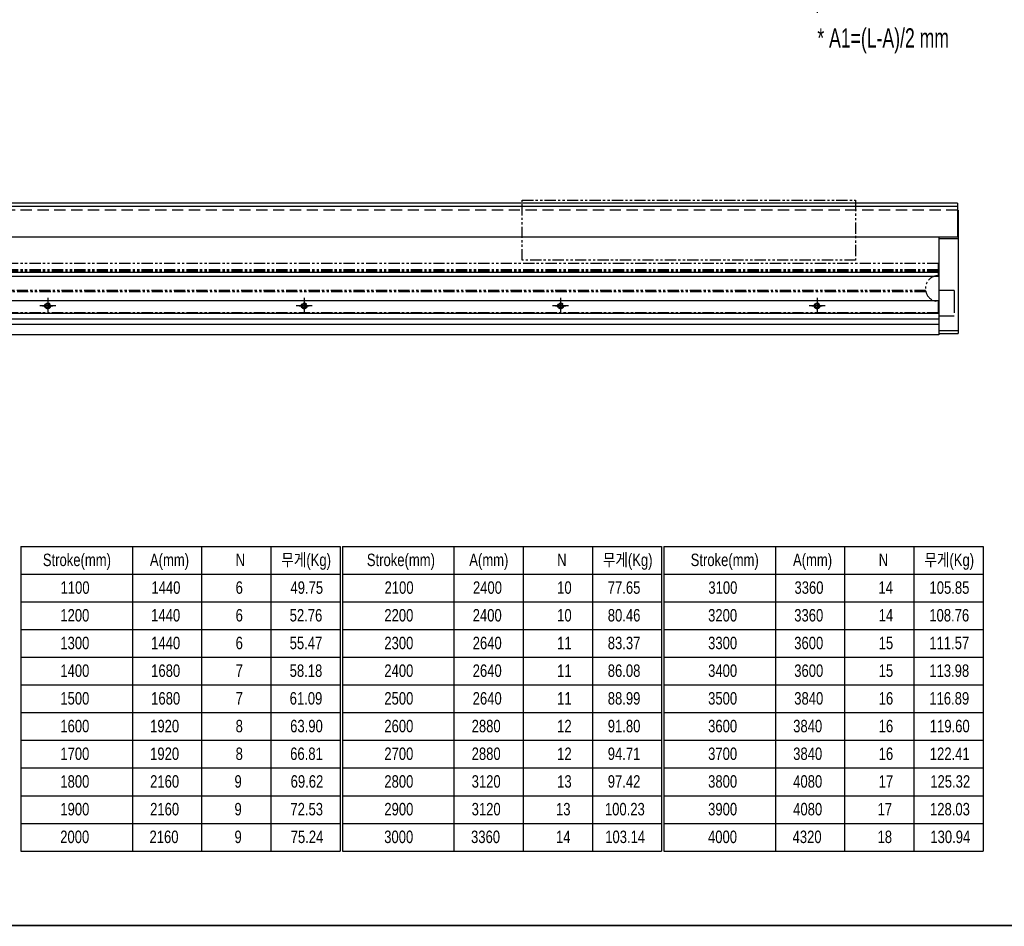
# Model space of a CAD drawing. Extents: x 4 to 2311, y -23 to 1597.
# Tile 14 of 18: x 898 to 1666, y 9 to 716. Entities that reach past the tile are written whole.
import ezdxf

# ---------------------------------------------------------------- set-up
doc = ezdxf.new("R2010")
doc.units = 0
doc.header["$LTSCALE"] = 7
doc.header["$MEASUREMENT"] = 0
for name, pattern in [('CENTER', [2, 1.25, -0.25, 0.25, -0.25]), ('DASHED', [0.75, 0.5, -0.25]), ('HIDDEN', [0.375, 0.25, -0.125]), ('PHANTOM', [2.5, 1.25, -0.25, 0.25, -0.25, 0.25, -0.25])]:
    doc.linetypes.add(name, pattern=pattern)
doc.layers.get('0').update_dxf_attribs({"linetype": 'CONTINUOUS'})
doc.layers.get('DEFPOINTS').update_dxf_attribs({"linetype": 'CONTINUOUS'})
for name, color, linetype in [('2', 4, 'CONTINUOUS'), ('CL', 1, 'CENTER'), ('HIDDEN', 5, 'DASHED'), ('RD', 1, 'CONTINUOUS')]:
    doc.layers.add(name, color=color, linetype=linetype)
doc.styles.add('Robostar', font='Gulim.ttf', dxfattribs={"width": 0.7})
doc.styles.get("Standard").update_dxf_attribs({"font": 'Gulim.ttf', "width": 0.8})
doc.dimstyles.new('Robostar', dxfattribs={"dimscale": 6, "dimtxt": 2.5, "dimasz": 2, "dimexe": 0.5, "dimexo": 0.5, "dimgap": 0.5, "dimtad": 3, "dimdsep": 46, "dimtxsty": 'Robostar', "dimcen": 0, "dimclrd": 4, "dimclre": 4, "dimclrt": 9, "dimadec": 0, "dimazin": 2, "dimtm": 0.1, "dimtfac": 1, "dimtix": 1, "dimtmove": 1, "dimatfit": 0, "dimfxl": 0, "dimtolj": 1, "dimarcsym": 0})

# ---------------------------------------------------------------- blocks, each defined once
blk = doc.blocks.new('*D23')
at = {"color": 4, "lineweight": -2}
for p, q in [((320.32, 779.23), (320.32, 721.74)), ((1520.32, 779.23), (1520.32, 721.74)), ((332.32, 724.74), (1508.32, 724.74))]:
    blk.add_line(p, q, dxfattribs=at)
at = {"color": 4}
for points in [[(332.32, 726.74), (332.32, 722.74), (320.32, 724.74)], [(1508.32, 726.74), (1508.32, 722.74), (1520.32, 724.74)]]:
    blk.add_solid(points, dxfattribs=at)
at = {"layer": 'DEFPOINTS', "color": 0}
for p in [(320.32, 782.23), (1520.32, 782.23), (1520.32, 724.74)]:
    blk.add_point(p, dxfattribs=at)
at = {"color": 9, "insert": (920.32, 736.1), "char_height": 15, "attachment_point": 5, "style": 'Robostar'}
blk.add_mtext('\\A1;A=P240xN : Linear Robot 고정 Counter Bore', dxfattribs=at)
blk = doc.blocks.new('A$C31E12CA9')
at = {"linetype": 'ByBlock'}
blk.add_circle((0, 0), 1.62, dxfattribs=at)
at = {"layer": 'CL', "color": 3, "ltscale": 3}
for p, q in [((-4, 0), (4, 0)), ((0, 4), (0, -4))]:
    blk.add_line(p, q, dxfattribs=at)
at = {"layer": 'RD', "color": 4, "linetype": 'ByBlock'}
blk.add_arc((0, 0), 2, 270, 180, dxfattribs=at)
blk = doc.blocks.new('A$C3BE5733D')
at = {"color": 6, "linetype": 'PHANTOM'}
for p, q in [((1294.5, 33), (-94.5, 33)), ((-94.5, 23.5), (-94.5, 33)), ((1294.5, 33), (1294.5, 23.5)), ((1294.5, 28), (-94.5, 28)), ((1294.5, 27), (-94.5, 27)), ((1284.82, 11), (-84.82, 11)), ((1284.61, 12), (-84.61, 12)), ((-94.5, -5.5), (-94.5, 3.5)), ((1294.5, 3.5), (1294.5, -5.5)), ((1294.5, -5.5), (-94.5, -5.5))]:
    blk.add_line(p, q, dxfattribs=at)
for centre in [(0, 0), (200, 0), (400, 0), (600, 0), (800, 0), (1000, 0), (1200, 0)]:
    blk.add_circle(centre, 2.25, dxfattribs=at)
for centre, start, end in [((-94.5, 13.5), 270, 90), ((1294.5, 13.5), 90, 270)]:
    blk.add_arc(centre, 10, start, end, dxfattribs=at)
at = {"layer": 'CL', "color": 3, "linetype": 'CENTER', "ltscale": 3}
for p, q in [((6.25, 0), (-6.25, 0)), ((0, 6.25), (0, -6.25)), ((206.25, 0), (193.75, 0)), ((200, 6.25), (200, -6.25)), ((406.25, 0), (393.75, 0)), ((400, 6.25), (400, -6.25)), ((606.25, 0), (593.75, 0)), ((600, 6.25), (600, -6.25)), ((806.25, 0), (793.75, 0)), ((800, 6.25), (800, -6.25)), ((1006.25, 0), (993.75, 0)), ((1000, 6.25), (1000, -6.25)), ((1206.25, 0), (1193.75, 0)), ((1200, 6.25), (1200, -6.25))]:
    blk.add_line(p, q, dxfattribs=at)

msp = doc.modelspace()

# ---------------------------------------------------------------- linework, layer by layer
at = {"linetype": 'ByBlock'}
for p, q in [((1629.823, 573.276), (550.323, 573.276)), ((1629.823, 570.776), (550.323, 570.776)), ((1629.823, 573.276), (1629.823, 546.776)), ((1629.823, 567.776), (1630.323, 567.776)), ((1630.323, 567.776), (1630.323, 471.776)), ((1629.823, 546.776), (550.323, 546.776)), ((1615.323, 546.776), (1615.323, 471.776)), ((1615.323, 545.776), (1630.323, 545.776)), ((1615.323, 519.276), (225.323, 519.276)), ((1615.323, 516.276), (225.323, 516.276)), ((1615.323, 519.276), (1615.323, 470.776)), ((1615.323, 497.276), (225.323, 497.276)), ((1615.323, 487.276), (225.323, 487.276)), ((1615.323, 482.926), (225.323, 482.926)), ((1615.323, 478.626), (225.323, 478.626)), ((1615.323, 470.776), (225.323, 470.776)), ((1615.323, 471.776), (1630.323, 471.776))]:
    msp.add_line(p, q, dxfattribs=at)
at = {"color": 5, "linetype": 'HIDDEN', "ltscale": 5}
msp.add_line((1629.823, 567.776), (550.323, 567.776), dxfattribs=at)
for p, q in [((1630.323, 557.776), (1629.823, 557.776)), ((1630.323, 473.776), (1615.323, 473.776))]:
    msp.add_line(p, q)
at = {"color": 6, "linetype": 'PHANTOM'}
msp.add_lwpolyline([(1290.323, 575.776), (1550.323, 575.776), (1550.323, 528.776), (1290.323, 528.776)], close=True, dxfattribs=at)
at = {"const_width": 1.2}
msp.add_lwpolyline([(30, 10), (2310, 10)], dxfattribs=at)
at = {"layer": '2'}
for p, q in [((899.363, 305.679), (1148.314, 305.679)), ((899.363, 305.679), (899.363, 68.079)), ((899.363, 305.679), (899.363, 68.079)), ((986.314, 305.679), (986.314, 68.079)), ((1040.314, 305.679), (1040.314, 68.079)), ((1040.314, 305.679), (1040.314, 68.079)), ((1094.314, 305.679), (1094.314, 68.079)), ((1148.314, 305.679), (1148.314, 68.079)), ((1150.114, 305.679), (1150.114, 68.079)), ((1150.114, 305.679), (1150.114, 68.079)), ((1150.114, 305.679), (1399.064, 305.679)), ((1237.064, 305.679), (1237.064, 68.079)), ((1291.064, 305.679), (1291.064, 68.079)), ((1291.064, 305.679), (1291.064, 68.079)), ((1345.064, 305.679), (1345.064, 68.079)), ((1399.064, 305.679), (1399.064, 68.079)), ((1400.864, 305.679), (1400.864, 68.079)), ((1400.864, 305.679), (1400.864, 68.079)), ((1400.864, 305.679), (1649.815, 305.679)), ((1487.815, 305.679), (1487.815, 68.079)), ((1541.815, 305.679), (1541.815, 68.079)), ((1541.815, 305.679), (1541.815, 68.079)), ((1595.815, 305.679), (1595.815, 68.079)), ((1649.815, 305.679), (1649.815, 68.079)), ((899.363, 284.079), (1148.314, 284.079)), ((1150.114, 284.079), (1399.064, 284.079)), ((1400.864, 284.079), (1649.815, 284.079)), ((899.363, 262.479), (1148.314, 262.479)), ((1150.114, 262.479), (1399.064, 262.479)), ((1400.864, 262.479), (1649.815, 262.479)), ((899.363, 240.879), (1148.314, 240.879)), ((1150.114, 240.879), (1399.064, 240.879)), ((1400.864, 240.879), (1649.815, 240.879)), ((899.363, 219.279), (1148.314, 219.279)), ((1150.114, 219.279), (1399.064, 219.279)), ((1400.864, 219.279), (1649.815, 219.279)), ((899.363, 197.679), (1148.314, 197.679)), ((1150.114, 197.679), (1399.064, 197.679)), ((1400.864, 197.679), (1649.815, 197.679)), ((899.363, 176.079), (1148.314, 176.079)), ((1150.114, 176.079), (1399.064, 176.079)), ((1400.864, 176.079), (1649.815, 176.079)), ((899.363, 154.479), (1148.314, 154.479)), ((1150.114, 154.479), (1399.064, 154.479)), ((1400.864, 154.479), (1649.815, 154.479)), ((899.363, 132.879), (1148.314, 132.879)), ((1150.114, 132.879), (1399.064, 132.879)), ((1400.864, 132.879), (1649.815, 132.879)), ((899.363, 111.279), (1148.314, 111.279)), ((1150.114, 111.279), (1399.064, 111.279)), ((1400.864, 111.279), (1649.815, 111.279)), ((899.363, 89.679), (1148.314, 89.679)), ((1150.114, 89.679), (1399.064, 89.679)), ((1400.864, 89.679), (1649.815, 89.679)), ((899.363, 68.079), (1148.314, 68.079)), ((1150.114, 68.079), (1399.064, 68.079)), ((1400.864, 68.079), (1649.815, 68.079))]:
    msp.add_line(p, q, dxfattribs=at)
at = {"layer": 'HIDDEN', "ltscale": 5}
for p, q in [((1627.323, 505.276), (1615.323, 505.276)), ((1627.323, 505.276), (1627.323, 485.276)), ((1627.323, 485.276), (1615.323, 485.276))]:
    msp.add_line(p, q, dxfattribs=at)

# ---------------------------------------------------------------- block references
msp.add_blockref('A$C3BE5733D', (320.323, 493.276))
at = {"linetype": 'ByBlock'}
for p in [(920.323, 493.276), (1120.323, 493.276), (1320.323, 493.276), (1520.323, 493.276)]:
    msp.add_blockref('A$C31E12CA9', p, dxfattribs=at)

# ---------------------------------------------------------------- texts
at = {"color": 9, "insert": (1571.845, 699.968), "char_height": 15, "attachment_point": 5, "style": 'Robostar'}
msp.add_mtext('* A1=(L-A)/2 mm', dxfattribs=at)
at = {"char_height": 9.72, "attachment_point": 1}
for s, insert in [('무게(Kg)', (851.761, 300.032)), ('Stroke(mm)', (916.531, 300.032)), ('무게(Kg)', (1102.512, 300.032)), ('Stroke(mm)', (1169.204, 300.032)), ('무게(Kg)', (1353.262, 300.032)), ('Stroke(mm)', (1421.723, 300.032)), ('무게(Kg)', (1604.013, 300.032)), ('49.75', (1109.62, 278.432)), ('77.65', (1357.075, 278.432)), ('105.85', (1607.989, 278.432)), ('52.76', (1109.008, 256.832)), ('80.46', (1357.078, 256.832)), ('108.76', (1607.828, 256.832)), ('55.47', (1109.008, 235.232)), ('83.37', (1357.078, 235.232)), ('111.57', (1607.828, 235.232)), ('58.18', (1109.008, 213.632)), ('86.08', (1357.078, 213.632)), ('113.98', (1607.828, 213.632)), ('61.09', (1109.008, 192.032)), ('88.99', (1357.078, 192.032)), ('116.89', (1607.828, 192.032)), ('63.90', (1109.4, 170.432)), ('91.80', (1357.078, 170.432)), ('119.60', (1608.221, 170.432)), ('66.81', (1109.401, 148.832)), ('94.71', (1357.078, 148.832)), ('122.41', (1608.222, 148.832)), ('69.62', (1109.772, 127.232)), ('97.42', (1357.078, 127.232)), ('125.32', (1608.592, 127.232)), ('72.53', (1109.571, 105.632)), ('100.23', (1354.844, 105.632)), ('128.03', (1608.392, 105.632)), ('75.24', (1109.819, 84.032)), ('103.14', (1355.092, 84.032)), ('130.94', (1608.64, 84.032))]:
    msp.add_mtext(s, dxfattribs=dict(at, insert=insert))
at = {"char_height": 9.72, "width": 38.691, "attachment_point": 1}
for s, insert in [('A(mm)', (1000.039, 300.032)), ('N', (1066.865, 300.032)), ('A(mm)', (1249.058, 300.032)), ('N', (1317.616, 300.032)), ('A(mm)', (1501.541, 300.032)), ('N', (1568.367, 300.032)), ('1100', (930.339, 278.432)), ('1440', (1001.184, 278.432)), ('6', (1066.865, 278.432)), ('2100', (1183.012, 278.432)), ('2400', (1251.935, 278.432)), ('10', (1317.616, 278.432)), ('3100', (1435.53, 278.432)), ('3360', (1502.686, 278.432)), ('14', (1568.205, 278.432)), ('1200', (930.152, 256.832)), ('1440', (1000.997, 256.832)), ('6', (1066.865, 256.832)), ('2200', (1182.825, 256.832)), ('2400', (1251.748, 256.832)), ('10', (1317.616, 256.832)), ('3200', (1435.343, 256.832)), ('3360', (1502.499, 256.832)), ('14', (1568.367, 256.832)), ('1300', (930.152, 235.232)), ('1440', (1000.997, 235.232)), ('6', (1066.865, 235.232)), ('2300', (1182.825, 235.232)), ('2640', (1251.748, 235.232)), ('11', (1317.616, 235.232)), ('3300', (1435.343, 235.232)), ('3600', (1502.499, 235.232)), ('15', (1568.367, 235.232)), ('1400', (930.152, 213.632)), ('1680', (1000.997, 213.632)), ('7', (1066.865, 213.632)), ('2400', (1182.825, 213.632)), ('2640', (1251.748, 213.632)), ('11', (1317.616, 213.632)), ('3400', (1435.343, 213.632)), ('3600', (1502.499, 213.632)), ('15', (1568.367, 213.632)), ('1500', (930.152, 192.032)), ('1680', (1000.997, 192.032)), ('7', (1066.865, 192.032)), ('2500', (1182.825, 192.032)), ('2640', (1251.748, 192.032)), ('11', (1317.616, 192.032)), ('3500', (1435.343, 192.032)), ('3840', (1502.499, 192.032)), ('16', (1568.367, 192.032)), ('1600', (930.152, 170.432)), ('1920', (1000.182, 170.432)), ('8', (1066.865, 170.432)), ('2600', (1182.825, 170.432)), ('2880', (1250.933, 170.432)), ('12', (1317.616, 170.432)), ('3600', (1435.343, 170.432)), ('3840', (1501.683, 170.432)), ('16', (1568.367, 170.432)), ('1700', (930.152, 148.832)), ('1920', (1000.182, 148.832)), ('8', (1066.865, 148.832)), ('2700', (1182.825, 148.832)), ('2880', (1250.933, 148.832)), ('12', (1317.616, 148.832)), ('3700', (1435.343, 148.832)), ('3840', (1501.683, 148.832)), ('16', (1568.367, 148.832)), ('1800', (930.152, 127.232)), ('2160', (1000.182, 127.232)), ('9', (1065.972, 127.232)), ('2800', (1182.825, 127.232)), ('3120', (1250.933, 127.232)), ('13', (1317.616, 127.232)), ('3800', (1435.343, 127.232)), ('4080', (1501.683, 127.232)), ('17', (1568.367, 127.232)), ('1900', (930.152, 105.632)), ('2160', (1000.182, 105.632)), ('9', (1065.972, 105.632)), ('2900', (1182.825, 105.632)), ('3120', (1250.933, 105.632)), ('13', (1316.723, 105.632)), ('3900', (1435.343, 105.632)), ('4080', (1501.683, 105.632)), ('17', (1567.474, 105.632)), ('2000', (930.06, 84.032)), ('2160', (999.702, 84.032)), ('9', (1065.972, 84.032)), ('3000', (1182.733, 84.032)), ('3360', (1250.453, 84.032)), ('14', (1316.723, 84.032)), ('4000', (1435.252, 84.032)), ('4320', (1501.204, 84.032)), ('18', (1567.474, 84.032))]:
    msp.add_mtext(s, dxfattribs=dict(at, insert=insert))

# ---------------------------------------------------------------- dimensions: what is measured, and where the dimension line sits
dim = msp.add_linear_dim(base=(1520.323, 724.735), p1=(320.323, 782.235), p2=(1520.323, 782.235), text='A=P240xN : Linear Robot 고정 Counter Bore', dimstyle='Robostar')
dim.commit()
dim.dimension.update_dxf_attribs({"geometry": '*D23', "text_midpoint": (920.323, 736.104)})

doc.saveas('drawing.dxf')
